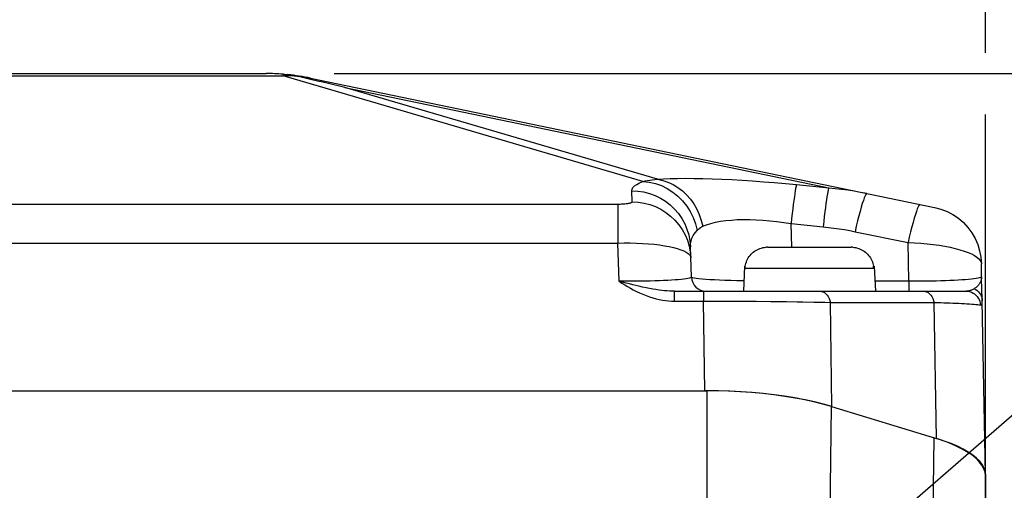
# Model space of a CAD drawing. Header units: millimetres. Extents: x 0 to 420, y 0 to 297.
# Tile 53 of 56: x 329 to 342, y 223 to 230. Entities that reach past the tile are written whole.
import ezdxf

# ---------------------------------------------------------------- set-up
doc = ezdxf.new("R2010")
doc.units = ezdxf.units.MM
doc.header["$LTSCALE"] = 23.1
doc.layers.get('0').update_dxf_attribs({"linetype": 'CONTINUOUS'})
for name, color, linetype in [('COMPONENTS', 7, 'CONTINUOUS'), ('DETAIL', 7, 'CONTINUOUS'), ('DIMENSION', 7, 'CONTINUOUS')]:
    doc.layers.add(name, color=color, linetype=linetype)
doc.styles.get("Standard").update_dxf_attribs({"font": 'arial.ttf'})
doc.dimstyles.new('DIMSTYLE_11', dxfattribs={"dimtxt": 3, "dimasz": 3, "dimexe": 0.18, "dimexo": 0.0625, "dimgap": 0.09, "dimtad": 1, "dimdec": 3, "dimlfac": 5, "dimdsep": 46, "dimtxsty": 'STANDARD', "dimblk": '_FILLED', "dimblk1": '_FILLED', "dimblk2": '_FILLED', "dimcen": 0.09, "dimadec": 0, "dimazin": 0, "dimtp": 0.5, "dimtm": 0.5, "dimtfac": 1, "dimtdec": 3, "dimtofl": 0, "dimtmove": 0, "dimatfit": 3, "dimldrblk": '_FILLED', "dimfxl": 1, "dimtolj": 1, "dimarcsym": 0})
doc.dimstyles.new('DIMSTYLE_12', dxfattribs={"dimtxt": 3, "dimasz": 3, "dimexe": 0.18, "dimexo": 0.0625, "dimgap": 0.09, "dimtad": 1, "dimdec": 1, "dimlfac": 5, "dimdsep": 46, "dimtxsty": 'STANDARD', "dimblk": '_FILLED', "dimblk1": '_FILLED', "dimblk2": '_FILLED', "dimcen": 0.09, "dimadec": 0, "dimazin": 0, "dimtp": 0.8, "dimtm": 0.8, "dimtfac": 1, "dimtdec": 1, "dimtofl": 0, "dimtmove": 0, "dimatfit": 3, "dimldrblk": '_FILLED', "dimfxl": 1, "dimtolj": 1, "dimarcsym": 0})
doc.dimstyles.new('DIMSTYLE_13', dxfattribs={"dimtxt": 3, "dimasz": 3, "dimexe": 0.18, "dimexo": 0.0625, "dimgap": 0.09, "dimtad": 1, "dimdec": 1, "dimlfac": 5, "dimdsep": 46, "dimtxsty": 'STANDARD', "dimblk": '_FILLED', "dimblk1": '_FILLED', "dimblk2": '_FILLED', "dimcen": 0.09, "dimadec": 0, "dimazin": 0, "dimtp": 0.5, "dimtm": 0.5, "dimtfac": 1, "dimtdec": 1, "dimtofl": 0, "dimtmove": 0, "dimatfit": 3, "dimldrblk": '_FILLED', "dimfxl": 1, "dimtolj": 1, "dimarcsym": 0})
doc.dimstyles.get("Standard").update_dxf_attribs({"dimtxt": 3, "dimasz": 3, "dimexe": 0.18, "dimexo": 0.0625, "dimgap": 0.09, "dimtad": 1, "dimdec": 3, "dimdsep": 46, "dimtxsty": 'STANDARD', "dimblk": '_FILLED', "dimblk1": '_FILLED', "dimblk2": '_FILLED', "dimcen": 0.09, "dimadec": 0, "dimazin": 0, "dimtol": 1, "dimtp": 0.001, "dimtm": 0.001, "dimtfac": 1, "dimtdec": 3, "dimtofl": 0, "dimtmove": 0, "dimatfit": 3, "dimldrblk": '_FILLED', "dimfxl": 1, "dimtolj": 1, "dimarcsym": 0})

# ---------------------------------------------------------------- blocks, each defined once
blk = doc.blocks.new('_FILLED')
at = {"color": 0, "linetype": 'BYBLOCK'}
blk.add_solid([(0, 0), (-1, 0.2), (-1, -0.2)], dxfattribs=at)
blk = doc.blocks.new('*D19')
at = {"layer": 'DIMENSION', "color": 2, "linetype": 'CONTINUOUS'}
for p, q in [((293.73, 236.59), (293.73, 250.989)), ((351.73, 231.205), (351.73, 250.989)), ((293.73, 248.989), (322.73, 248.989)), ((351.73, 248.989), (322.73, 248.989)), ((293.73, 224.81), (293.73, 232.146)), ((351.73, 227.795), (351.73, 229.755)), ((351.73, 209.183), (351.73, 226.8)), ((293.73, 209.314), (293.73, 222.506))]:
    blk.add_line(p, q, dxfattribs=at)
at = {"layer": 'DIMENSION', "color": 2, "linetype": 'CONTINUOUS', "xscale": 3, "yscale": 3, "zscale": 3, "rotation": 180}
blk.add_blockref('_FILLED', (293.73, 248.989), dxfattribs=at)
at = {"layer": 'DIMENSION', "color": 2, "linetype": 'CONTINUOUS', "xscale": 3, "yscale": 3, "zscale": 3}
blk.add_blockref('_FILLED', (351.73, 248.989), dxfattribs=at)
at = {"layer": 'DIMENSION', "color": 2, "linetype": 'CONTINUOUS', "insert": (322.73, 252.739), "char_height": 3, "width": 6.99257, "attachment_point": 2, "line_spacing_factor": 0.9}
blk.add_mtext('290', dxfattribs=at)
blk = doc.blocks.new('*D20')
at = {"layer": 'DIMENSION', "color": 2, "linetype": 'CONTINUOUS'}
for p, q in [((334.042, 228.989), (376.73, 228.989)), ((374.73, 228.989), (374.73, 187.027)), ((374.73, 145.064), (374.73, 187.027)), ((355.7, 145.064), (374.336, 145.064)), ((372.95, 145.064), (376.73, 145.064))]:
    blk.add_line(p, q, dxfattribs=at)
at = {"layer": 'DIMENSION', "color": 2, "linetype": 'CONTINUOUS', "xscale": 3, "yscale": 3, "zscale": 3}
for p, rotation in [((374.73, 228.989), 90), ((374.73, 145.064), 270)]:
    blk.add_blockref('_FILLED', p, dxfattribs=dict(at, rotation=rotation))
at = {"layer": 'DIMENSION', "color": 2, "linetype": 'CONTINUOUS', "insert": (370.98, 187.027), "char_height": 3, "width": 13.27138, "attachment_point": 2, "rotation": 90, "line_spacing_factor": 0.9}
blk.add_mtext('(419.6)', dxfattribs=at)
blk = doc.blocks.new('*D21')
at = {"layer": 'DIMENSION', "color": 2, "linetype": 'CONTINUOUS'}
for p, q in [((333.352, 228.989), (366.73, 228.989)), ((364.73, 228.989), (364.73, 216.027)), ((364.73, 203.064), (364.73, 216.027)), ((344.105, 203.064), (366.73, 203.064))]:
    blk.add_line(p, q, dxfattribs=at)
at = {"layer": 'DIMENSION', "color": 2, "linetype": 'CONTINUOUS', "xscale": 3, "yscale": 3, "zscale": 3}
for p, rotation in [((364.73, 228.989), 90), ((364.73, 203.064), 270)]:
    blk.add_blockref('_FILLED', p, dxfattribs=dict(at, rotation=rotation))
at = {"layer": 'DIMENSION', "color": 2, "linetype": 'CONTINUOUS', "insert": (360.98, 216.027), "char_height": 3, "width": 10.48327, "attachment_point": 2, "rotation": 90, "line_spacing_factor": 0.9}
blk.add_mtext('129.6', dxfattribs=at)
blk = doc.blocks.new('*D22')
at = {"layer": 'DIMENSION', "color": 2, "linetype": 'CONTINUOUS'}
for p, q in [((303.23, 232.507), (303.23, 240.989)), ((342.23, 229.272), (342.23, 240.989)), ((303.23, 238.989), (322.73, 238.989)), ((342.23, 238.989), (322.73, 238.989)), ((303.23, 213.145), (303.23, 229.038)), ((342.23, 213.145), (342.23, 228.429))]:
    blk.add_line(p, q, dxfattribs=at)
at = {"layer": 'DIMENSION', "color": 2, "linetype": 'CONTINUOUS', "xscale": 3, "yscale": 3, "zscale": 3, "rotation": 180}
blk.add_blockref('_FILLED', (303.23, 238.989), dxfattribs=at)
at = {"layer": 'DIMENSION', "color": 2, "linetype": 'CONTINUOUS', "xscale": 3, "yscale": 3, "zscale": 3}
blk.add_blockref('_FILLED', (342.23, 238.989), dxfattribs=at)
at = {"layer": 'DIMENSION', "color": 2, "linetype": 'CONTINUOUS', "insert": (322.73, 242.739), "char_height": 3, "width": 6.99257, "attachment_point": 2, "line_spacing_factor": 0.9}
blk.add_mtext('195', dxfattribs=at)
blk = doc.blocks.new('*D26')
at = {"layer": 'DIMENSION', "color": 2, "linetype": 'CONTINUOUS'}
for p, q in [((293.73, 236.59), (293.73, 250.989)), ((351.73, 231.205), (351.73, 250.989)), ((293.73, 248.989), (322.73, 248.989)), ((351.73, 248.989), (322.73, 248.989)), ((293.73, 224.81), (293.73, 232.146)), ((351.73, 227.795), (351.73, 229.755)), ((351.73, 209.183), (351.73, 226.8)), ((293.73, 209.314), (293.73, 222.506))]:
    blk.add_line(p, q, dxfattribs=at)
at = {"layer": 'DIMENSION', "color": 2, "linetype": 'CONTINUOUS', "xscale": 3, "yscale": 3, "zscale": 3, "rotation": 180}
blk.add_blockref('_FILLED', (293.73, 248.989), dxfattribs=at)
at = {"layer": 'DIMENSION', "color": 2, "linetype": 'CONTINUOUS', "xscale": 3, "yscale": 3, "zscale": 3}
blk.add_blockref('_FILLED', (351.73, 248.989), dxfattribs=at)
at = {"layer": 'DIMENSION', "color": 2, "linetype": 'CONTINUOUS', "insert": (322.73, 252.739), "char_height": 3, "width": 6.99257, "attachment_point": 2, "line_spacing_factor": 0.9}
blk.add_mtext('290', dxfattribs=at)

msp = doc.modelspace()

# ---------------------------------------------------------------- linework, layer by layer
at = {"layer": 'COMPONENTS', "color": 9, "linetype": 'CONTINUOUS'}
for p, q in [((312.80419, 228.95985), (332.656, 228.95985)), ((332.656, 228.97996), (332.656, 228.95985)), ((337.56161, 227.51921), (332.656, 228.95985)), ((332.76023, 228.96453), (332.78107, 228.96494)), ((333.49688, 228.79836), (340.0936, 227.43209)), ((337.75826, 227.54691), (333.49688, 228.79836)), ((339.65611, 227.47509), (340.0936, 227.43209)), ((337.41398, 227.24045), (337.40845, 227.39176)), ((308.44284, 227.20958), (337.21735, 227.20958)), ((337.21735, 227.20958), (337.21735, 226.67782)), ((339.59253, 226.62148), (339.58084, 226.94266)), ((339.58084, 226.94266), (340.01824, 226.89968)), ((340.45239, 226.83314), (341.17527, 226.68342)), ((308.44284, 226.67782), (337.21735, 226.67782)), ((337.23639, 226.15636), (337.21735, 226.67782)), ((341.18488, 226.15636), (341.17527, 226.68342)), ((338.20895, 226.49705), (338.21344, 226.47743)), ((338.95483, 226.33718), (340.70536, 226.33718)), ((341.18488, 226.15636), (340.72302, 226.15636)), ((341.18499, 226.15636), (341.18499, 226.02148)), ((337.99171, 225.88659), (337.99171, 226.02148)), ((338.38578, 226.02148), (338.38578, 225.88659)), ((337.99171, 225.88659), (338.5327, 225.88664)), ((338.40506, 224.66412), (338.38578, 225.88659)), ((338.74422, 225.88629), (338.91713, 225.88561)), ((338.91713, 225.88561), (339.10361, 225.88446)), ((339.10361, 225.88446), (339.30389, 225.88272)), ((340.13853, 224.44753), (340.11612, 225.86854)), ((340.11612, 225.86854), (341.53043, 225.86854)), ((341.56466, 224.01152), (341.53043, 225.86854)), ((342.1604, 225.85915), (342.16355, 225.83424)), ((338.43598, 222.93955), (338.43598, 224.66412)), ((340.11439, 222.93261), (340.13304, 224.44921)), ((341.52715, 224.02299), (341.5085, 222.50639)), ((342.23009, 223.50414), (342.20447, 222.03632))]:
    msp.add_line(p, q, dxfattribs=at)
at = {"layer": 'COMPONENTS', "color": 7, "linetype": 'CONTINUOUS'}
for p, q in [((313.0375, 228.98905), (332.42269, 228.98905)), ((333.03111, 228.9267), (341.53711, 227.165)), ((338.22306, 226.21418), (338.20792, 226.62874)), ((339.25869, 226.62148), (339.23777, 226.6208)), ((339.25869, 226.62148), (340.40149, 226.62148)), ((340.42242, 226.6208), (340.40149, 226.62148)), ((338.94791, 226.36148), (338.93009, 226.02148)), ((338.94791, 226.36148), (338.95712, 226.36148)), ((338.95483, 226.33718), (338.95611, 226.36148)), ((338.9566, 226.35745), (338.95712, 226.36148)), ((338.95712, 226.36148), (338.96051, 226.38151)), ((340.69968, 226.38151), (340.70307, 226.36148)), ((340.70307, 226.36148), (340.70359, 226.35745)), ((340.70307, 226.36148), (340.71227, 226.36148)), ((340.70536, 226.33718), (340.70408, 226.36148)), ((340.71227, 226.36148), (340.73009, 226.02148)), ((342.17802, 226.21782), (342.17473, 226.39642)), ((342.1829, 226.02148), (342.178, 226.21811)), ((337.99173, 226.02148), (341.96575, 226.02148)), ((342.18495, 225.94446), (342.1829, 226.02148)), ((342.18663, 225.88596), (342.18495, 225.94446)), ((342.23009, 223.52645), (342.18662, 225.88657)), ((307.02421, 224.66412), (338.43598, 224.66412)), ((338.5676, 224.66247), (338.40506, 224.66412)), ((340.13304, 224.44921), (341.56466, 224.01152)), ((341.66712, 223.97808), (341.56466, 224.01152)), ((342.23009, 223.50414), (342.22468, 223.55299)), ((342.23004, 223.53028), (342.22508, 223.57137)), ((342.23009, 223.52645), (342.23009, 211.14539))]:
    msp.add_line(p, q, dxfattribs=at)
for points in [[(332.656, 228.97996), (332.66992, 228.97881), (332.68384, 228.97753), (332.69775, 228.97612), (332.71166, 228.97458), (332.72556, 228.97291), (332.73945, 228.97111), (332.75333, 228.96918), (332.7672, 228.96713), (332.78107, 228.96494)], [(332.78107, 228.96494), (332.78674, 228.964), (332.79222, 228.96306), (332.79753, 228.96212), (332.80265, 228.96117), (332.80759, 228.96023), (332.81234, 228.95928), (332.8169, 228.95834), (332.82128, 228.95739), (332.82547, 228.95645)], [(333.12397, 228.88721), (333.04936, 228.90468), (332.97474, 228.92204), (332.90011, 228.9393), (332.82547, 228.95645)], [(333.49688, 228.79836), (333.42232, 228.81633), (333.34775, 228.83421), (333.27316, 228.85198), (333.19857, 228.86965), (333.12397, 228.88721)], [(341.53711, 227.165), (341.62402, 227.14184), (341.70778, 227.10907), (341.78733, 227.0671), (341.86167, 227.01646), (341.92985, 226.95781), (341.99102, 226.89186), (342.0444, 226.81947), (342.08932, 226.74155), (342.1252, 226.65907), (342.1516, 226.57309), (342.16818, 226.48469), (342.17474, 226.39498)], [(338.96051, 226.38151), (338.96527, 226.4012), (338.97141, 226.42056), (338.97898, 226.43972), (338.98792, 226.45855), (338.99806, 226.4766), (339.00939, 226.49379), (339.02191, 226.51021), (339.0354, 226.52562), (339.04979, 226.53997), (339.06515, 226.55332), (339.08146, 226.56563), (339.09882, 226.57696), (339.11713, 226.58725), (339.13608, 226.59624), (339.15573, 226.60389), (339.17602, 226.61026), (339.19651, 226.61521), (339.21704, 226.61871), (339.23777, 226.6208)], [(340.42242, 226.6208), (340.44314, 226.61871), (340.46368, 226.61521), (340.48417, 226.61026), (340.50446, 226.60389), (340.5241, 226.59624), (340.54306, 226.58725), (340.56137, 226.57696), (340.57872, 226.56563), (340.59503, 226.55332), (340.61039, 226.53997), (340.62478, 226.52562), (340.63827, 226.51021), (340.6508, 226.49379), (340.66213, 226.4766), (340.67227, 226.45855), (340.68121, 226.43972), (340.68878, 226.42056), (340.69492, 226.4012), (340.69968, 226.38151)], [(338.95483, 226.33718), (338.95507, 226.34125), (338.95537, 226.34531), (338.95572, 226.34937), (338.95613, 226.35341), (338.9566, 226.35745)], [(340.70359, 226.35745), (340.70406, 226.35341), (340.70446, 226.34937), (340.70482, 226.34531), (340.70512, 226.34125), (340.70536, 226.33718)], [(342.16365, 225.83426), (342.16738, 225.8338), (342.17085, 225.83422), (342.17402, 225.83551), (342.17689, 225.83762), (342.17944, 225.84061), (342.18161, 225.84459), (342.18341, 225.8496), (342.18483, 225.85561), (342.18584, 225.86271), (342.18646, 225.87092), (342.18668, 225.88023), (342.18663, 225.88596)], [(340.13304, 224.44921), (340.01585, 224.48262), (339.89322, 224.51332), (339.76516, 224.54132), (339.63104, 224.56667), (339.49149, 224.58932), (339.34836, 224.60903), (339.20161, 224.62577), (339.05129, 224.63957), (338.89937, 224.65031), (338.74651, 224.65797), (338.59205, 224.66257), (338.43598, 224.66412)], [(340.13853, 224.44753), (340.02212, 224.48074), (339.89955, 224.51134), (339.77081, 224.53934), (339.63528, 224.56483), (339.49358, 224.58773), (339.34763, 224.60771), (339.19737, 224.62474), (339.04285, 224.63886), (338.88615, 224.64987), (338.72797, 224.65772), (338.5676, 224.66247)], [(342.18295, 223.64886), (342.14628, 223.69616), (342.09931, 223.74284), (342.04314, 223.78807), (341.97768, 223.8317), (341.90302, 223.87387), (341.82051, 223.91413), (341.73058, 223.95232), (341.63279, 223.98861), (341.52715, 224.02299)], [(342.18654, 223.65958), (342.15285, 223.70304), (342.10965, 223.74597), (342.05748, 223.78784), (341.99623, 223.82864), (341.926, 223.86838), (341.84764, 223.90658), (341.76144, 223.9431), (341.66712, 223.97808)], [(342.22468, 223.55299), (342.20896, 223.60123), (342.18295, 223.64886)], [(342.22508, 223.57137), (342.21056, 223.61574), (342.18654, 223.65958)]]:
    msp.add_lwpolyline(points, dxfattribs=at)
at = {"layer": 'COMPONENTS', "color": 9, "linetype": 'CONTINUOUS'}
for points in [[(332.656, 228.95985), (332.67685, 228.96114), (332.6977, 228.96225), (332.71855, 228.96319)], [(332.71855, 228.96319), (332.73939, 228.96395), (332.76023, 228.96453)], [(332.82547, 228.95645), (332.84852, 228.95437), (332.87153, 228.95199), (332.89448, 228.94929), (332.91739, 228.94629), (332.94024, 228.94299), (332.96304, 228.93937), (332.98579, 228.93546)], [(332.98579, 228.93546), (333.00848, 228.93123), (333.03111, 228.9267)], [(337.56159, 227.51922), (337.59136, 227.52634), (337.62236, 227.53252), (337.65456, 227.53771), (337.68796, 227.54187), (337.72253, 227.54495), (337.75826, 227.54691)], [(337.75826, 227.54691), (337.8426, 227.55283), (337.93448, 227.55712), (338.03391, 227.55979), (338.14151, 227.5608), (338.25667, 227.56019), (338.37748, 227.55807), (338.5038, 227.55443), (338.63577, 227.54929), (338.7719, 227.54273), (338.91232, 227.53475), (339.05689, 227.52535), (339.20375, 227.51468), (339.35225, 227.50276), (339.50304, 227.48956), (339.65611, 227.47509)], [(337.75832, 227.54691), (337.83131, 227.53203), (337.90268, 227.50869), (337.97167, 227.47715), (338.03752, 227.43776), (338.09952, 227.39093), (338.15699, 227.33719), (338.20932, 227.27711), (338.25592, 227.21135), (338.2963, 227.14062), (338.33001, 227.06568), (338.3567, 226.98737), (338.37606, 226.90651)], [(337.40845, 227.39176), (337.4124, 227.41384), (337.42498, 227.43558), (337.44619, 227.45699), (337.47603, 227.47807), (337.5145, 227.49881), (337.56161, 227.51921)], [(337.56163, 227.51923), (337.64738, 227.50987), (337.73201, 227.49036), (337.81443, 227.46095), (337.89357, 227.42203), (337.96841, 227.3741), (338.03797, 227.31777), (338.10136, 227.25378), (338.15775, 227.18297), (338.20641, 227.10624), (338.24671, 227.02459), (338.27812, 226.93909), (338.30025, 226.85083)], [(339.65611, 227.47509), (339.65252, 227.46456), (339.64827, 227.4469), (339.64341, 227.42227), (339.63797, 227.39089), (339.63202, 227.35304), (339.62559, 227.30908), (339.61876, 227.25939), (339.61158, 227.20445), (339.60412, 227.14474), (339.59645, 227.08081), (339.58863, 227.01325), (339.58074, 226.94267)], [(340.0936, 227.43209), (340.09001, 227.42157), (340.08576, 227.40391), (340.0809, 227.37928), (340.07547, 227.34789), (340.06951, 227.31005), (340.06309, 227.26608), (340.05625, 227.2164), (340.04908, 227.16146), (340.04162, 227.10175), (340.03394, 227.03782), (340.02613, 226.97026), (340.01824, 226.89968)], [(340.0936, 227.43209), (340.1803, 227.4239), (340.2671, 227.41391), (340.35396, 227.40211), (340.44086, 227.38853), (340.52776, 227.37317), (340.61464, 227.35606)], [(337.40845, 227.39176), (337.49016, 227.38767), (337.57101, 227.37534), (337.65016, 227.3549), (337.72678, 227.32656), (337.80007, 227.29062), (337.86927, 227.24745), (337.93365, 227.1975), (337.99253, 227.1413), (338.04531, 227.07943), (338.09142, 227.01255), (338.1304, 226.94134), (338.16182, 226.86656), (338.18537, 226.78899), (338.20079, 226.70944), (338.20792, 226.62874)], [(340.61464, 227.35606), (340.60811, 227.35301), (340.5999, 227.34155), (340.5901, 227.3218), (340.57881, 227.29398), (340.56617, 227.25839), (340.55229, 227.21541), (340.53734, 227.1655), (340.52148, 227.1092), (340.50487, 227.04712), (340.48769, 226.97992), (340.47014, 226.90834), (340.45239, 226.83314)], [(337.21735, 227.20958), (337.23465, 227.2097), (337.25161, 227.21004), (337.26821, 227.21061), (337.2846, 227.21142), (337.30063, 227.21244), (337.31592, 227.21368), (337.33042, 227.21512), (337.34416, 227.21676), (337.35684, 227.21858), (337.36841, 227.22056), (337.37891, 227.22271), (337.3881, 227.22498), (337.39596, 227.22738), (337.4025, 227.22989), (337.40759, 227.23246), (337.41117, 227.23507), (337.4133, 227.23773), (337.41398, 227.24045)], [(337.41398, 227.24045), (337.49568, 227.23637), (337.57653, 227.22404), (337.65568, 227.2036), (337.7323, 227.17526), (337.8056, 227.13931), (337.87479, 227.09614), (337.93917, 227.0462), (337.99806, 226.99), (338.05083, 226.92813), (338.09695, 226.86124), (338.13592, 226.79004), (338.16735, 226.71526), (338.19089, 226.63769), (338.20631, 226.55813), (338.21344, 226.47743)], [(341.33751, 227.20634), (341.33098, 227.20329), (341.32278, 227.19183), (341.31298, 227.17209), (341.3017, 227.14427), (341.28905, 227.10868), (341.27518, 227.06569), (341.26023, 227.01578), (341.24436, 226.95948), (341.22775, 226.8974), (341.21057, 226.83021), (341.19302, 226.75862), (341.17527, 226.68342)], [(338.37605, 226.90651), (338.42832, 226.92771), (338.48637, 226.94603), (338.54974, 226.96159), (338.6179, 226.97447), (338.69041, 226.98471), (338.76702, 226.99223), (338.84723, 226.99708), (338.93063, 226.9993), (339.01717, 226.99888), (339.10646, 226.99586), (339.19802, 226.99028), (339.29166, 226.98214), (339.38702, 226.97148), (339.48356, 226.95832), (339.58084, 226.94266)], [(338.30025, 226.85083), (338.31125, 226.86223), (338.32291, 226.87277), (338.33522, 226.88247), (338.34818, 226.89132), (338.36179, 226.89933), (338.37605, 226.90651)], [(340.01824, 226.89968), (340.09027, 226.89192), (340.16243, 226.88282), (340.23473, 226.8724), (340.30715, 226.86064), (340.37971, 226.84756), (340.45239, 226.83314)], [(338.20792, 226.62874), (338.20936, 226.66772), (338.21653, 226.70577), (338.22933, 226.743), (338.24765, 226.77951), (338.27134, 226.81543), (338.30025, 226.85083)], [(337.21735, 226.67782), (337.30357, 226.67923), (337.38915, 226.6789), (337.47342, 226.67684), (337.55577, 226.6731), (337.63558, 226.6677), (337.71227, 226.66064), (337.78527, 226.65201), (337.85401, 226.64189), (337.91799, 226.63026), (337.97673, 226.61725), (338.02978, 226.60299), (338.07673, 226.58752), (338.11721, 226.571), (338.15091, 226.55361), (338.17756, 226.53537), (338.19696, 226.51644), (338.20895, 226.49705)], [(341.17527, 226.68342), (341.26247, 226.67995), (341.34898, 226.67456), (341.43414, 226.66727), (341.5173, 226.65809), (341.59783, 226.64711), (341.67515, 226.63443), (341.74865, 226.62017), (341.81779, 226.60442), (341.88204, 226.58729), (341.94093, 226.56893), (341.994, 226.54947), (342.04085, 226.52901), (342.08112, 226.50772), (342.1145, 226.4858), (342.14073, 226.46336), (342.15961, 226.4406), (342.17097, 226.41773), (342.17473, 226.39638)], [(338.22306, 226.21418), (338.22004, 226.20876), (338.2108, 226.20379), (338.19569, 226.19913), (338.17522, 226.19456), (338.14974, 226.1901), (338.11922, 226.18596), (338.08376, 226.18203), (338.04373, 226.17821), (337.99939, 226.17473), (337.95103, 226.17154), (337.89896, 226.16853), (337.84346, 226.16588), (337.78488, 226.16355), (337.72354, 226.16147), (337.65969, 226.15975), (337.59388, 226.15833), (337.52626, 226.15722), (337.45644, 226.15652), (337.38448, 226.15621), (337.311, 226.15617), (337.23639, 226.15636)], [(338.93742, 226.16127), (338.84108, 226.16348), (338.75781, 226.16591), (338.67898, 226.16862), (338.60505, 226.17156), (338.53646, 226.17489), (338.47362, 226.17847), (338.41699, 226.1822), (338.36697, 226.18631), (338.32392, 226.1906), (338.28816, 226.19496), (338.26, 226.19964), (338.23966, 226.2046), (338.22731, 226.20951), (338.22306, 226.21418)], [(342.17802, 226.21775), (342.17529, 226.21265), (342.16628, 226.20761), (342.15133, 226.20287), (342.13083, 226.19819), (342.10516, 226.19358), (342.07454, 226.18927), (342.03931, 226.18521), (341.99981, 226.18128), (341.95622, 226.17767), (341.90885, 226.17433), (341.85802, 226.17117), (341.80379, 226.16835), (341.74661, 226.16579), (341.68664, 226.16345), (341.62336, 226.16153), (341.55683, 226.15985), (341.48748, 226.15837), (341.4153, 226.15736), (341.34048, 226.15682), (341.26353, 226.15652), (341.18488, 226.15636)], [(342.17799, 226.21814), (342.17801, 226.20863), (342.17741, 226.19935), (342.17623, 226.19029), (342.1745, 226.18146), (342.17227, 226.17287), (342.16959, 226.16452), (342.1665, 226.15641), (342.16304, 226.14857), (342.15925, 226.14098), (342.15517, 226.13366), (342.15084, 226.1266), (342.14628, 226.11981)], [(337.50739, 226.08892), (337.46516, 226.09866), (337.4217, 226.10902), (337.37702, 226.11998), (337.33119, 226.13153), (337.28429, 226.14367), (337.23639, 226.15636)], [(337.23639, 226.15636), (337.27503, 226.13091), (337.31353, 226.10664), (337.3519, 226.08357), (337.39013, 226.06168), (337.42823, 226.04098), (337.46619, 226.02148)], [(337.99171, 226.02148), (337.96028, 226.0219), (337.92735, 226.02318), (337.89292, 226.02536), (337.85699, 226.02847), (337.8195, 226.03252), (337.78029, 226.03756), (337.73928, 226.0436), (337.69649, 226.05066), (337.65192, 226.05873), (337.60556, 226.06781), (337.55738, 226.07788), (337.50739, 226.08892)], [(342.07896, 226.05437), (342.07009, 226.04875), (342.06101, 226.04371), (342.05174, 226.03922), (342.0423, 226.03527), (342.03273, 226.03185), (342.0231, 226.02895), (342.01345, 226.02657), (342.00379, 226.02467), (341.99416, 226.02323), (341.9846, 226.02224), (341.97512, 226.02166), (341.96575, 226.02148)], [(342.11268, 226.08132), (342.10473, 226.07415), (342.09645, 226.06725), (342.08785, 226.06064), (342.07896, 226.05437)], [(342.07896, 226.05437), (342.09946, 226.04288), (342.11835, 226.02917), (342.13536, 226.01343), (342.15023, 225.99589), (342.16277, 225.9768), (342.1728, 225.95642), (342.18016, 225.93506), (342.18475, 225.91302), (342.18651, 225.89061)], [(342.14628, 226.11981), (342.14046, 226.11186), (342.13417, 226.10401), (342.12744, 226.09629), (342.12026, 226.08872), (342.11268, 226.08132)], [(337.46619, 226.02148), (337.51264, 225.99936), (337.55877, 225.97925), (337.60457, 225.96113), (337.65017, 225.94501), (337.69544, 225.93089), (337.74006, 225.91876), (337.78398, 225.90868), (337.82725, 225.9006), (337.86968, 225.89436), (337.9112, 225.88992), (337.95188, 225.88733), (337.99171, 225.88659)], [(339.97166, 226.02148), (339.9936, 226.01929), (340.01506, 226.01276), (340.03556, 226.00205), (340.05467, 225.98738), (340.07196, 225.96908), (340.08705, 225.94754), (340.09961, 225.92324), (340.10937, 225.89672), (340.11612, 225.86854)], [(341.38597, 226.02148), (341.40791, 226.01929), (341.42937, 226.01276), (341.44987, 226.00205), (341.46898, 225.98738), (341.48627, 225.96908), (341.50136, 225.94754), (341.51392, 225.92324), (341.52368, 225.89672), (341.53043, 225.86854)], [(341.96575, 226.02148), (341.99057, 226.0199), (342.015, 226.0152), (342.03866, 226.00745), (342.06117, 225.99678), (342.08217, 225.98334), (342.10134, 225.96735), (342.11838, 225.94907), (342.13301, 225.92878), (342.14501, 225.9068), (342.15419, 225.88347), (342.1604, 225.85915)], [(338.5327, 225.88664), (338.68939, 225.88642), (338.74422, 225.88629)], [(339.30389, 225.88272), (339.44452, 225.88114), (339.51678, 225.88024)], [(339.51678, 225.88024), (339.66429, 225.87806), (339.73927, 225.87683)], [(339.73927, 225.87683), (339.89044, 225.87392), (339.96623, 225.87236), (340.04159, 225.87059), (340.11612, 225.86854)], [(341.53043, 225.86854), (341.62046, 225.86597), (341.66408, 225.86461)], [(341.66408, 225.86461), (341.7476, 225.86173), (341.78828, 225.8602), (341.82842, 225.85859), (341.86763, 225.85687), (341.90592, 225.85507), (341.94305, 225.85318), (341.97873, 225.85118), (342.01273, 225.84908), (342.0447, 225.84688), (342.07437, 225.84458), (342.1015, 225.84216), (342.12572, 225.83962), (342.14658, 225.83698), (342.16365, 225.83426)]]:
    msp.add_lwpolyline(points, dxfattribs=at)
at = {"layer": 'COMPONENTS', "color": 7, "linetype": 'CONTINUOUS'}
for centre, radius, start, end in [((332.42269, 225.98905), 3, 85.539623, 90), ((332.42269, 225.98905), 3, 78.298749, 84.33281), ((338.4229, 226.22148), 0.2, 182.091555, 270.006864)]:
    msp.add_arc(centre, radius, start, end, dxfattribs=at)

# ---------------------------------------------------------------- dimensions: what is measured, and where the dimension line sits
at = {"layer": 'DIMENSION', "color": 2, "linetype": 'CONTINUOUS'}
for picture in ['*D19', '*D26']:
    dim = msp.add_linear_dim(base=(351.73009, 248.98905), p1=(293.73009, 209.31382), p2=(351.73009, 209.18315), dimstyle='DIMSTYLE_11', dxfattribs=at)
    dim.commit()
    dim.dimension.update_dxf_attribs({"geometry": picture, "text_midpoint": (319.23381, 251.23905), "dimtype": 160})
for base, p1, p2, angle, dimstyle, picture, middle in [((303.23009, 238.98905), (342.23009, 213.14539), (303.23009, 213.14539), 180, 'DIMSTYLE_11', '*D22', (319.23381, 241.23905)), ((364.7301, 203.06412), (333.3517, 228.98905), (344.1048, 203.06412), 270, 'DIMSTYLE_13', '*D21', (364.82874, 211.34058))]:
    dim = msp.add_linear_dim(base=base, p1=p1, p2=p2, angle=angle, dimstyle=dimstyle, dxfattribs=at)
    dim.commit()
    dim.dimension.update_dxf_attribs({"geometry": picture, "text_midpoint": middle, "dimtype": 160})
dim = msp.add_linear_dim(base=(374.7301, 145.06412), p1=(334.04238, 228.98905), p2=(355.70009, 145.06412), angle=270, text='(<>)', dimstyle='DIMSTYLE_12', dxfattribs=at)
dim.commit()
dim.dimension.update_dxf_attribs({"geometry": '*D20', "text_midpoint": (373.81058, 185.06904), "dimtype": 160})

# ---------------------------------------------------------------- leaders
at = {"layer": 'DETAIL', "color": 2, "linetype": 'CONTINUOUS'}
msp.add_leader([(333.47005, 216.41409), (356.63679, 236.51163), (361.63679, 236.51163)], dimstyle='STANDARD', override={"dimtad": 0, "dimldrblk": 'DOT'}, dxfattribs=at)

doc.saveas('drawing.dxf')
